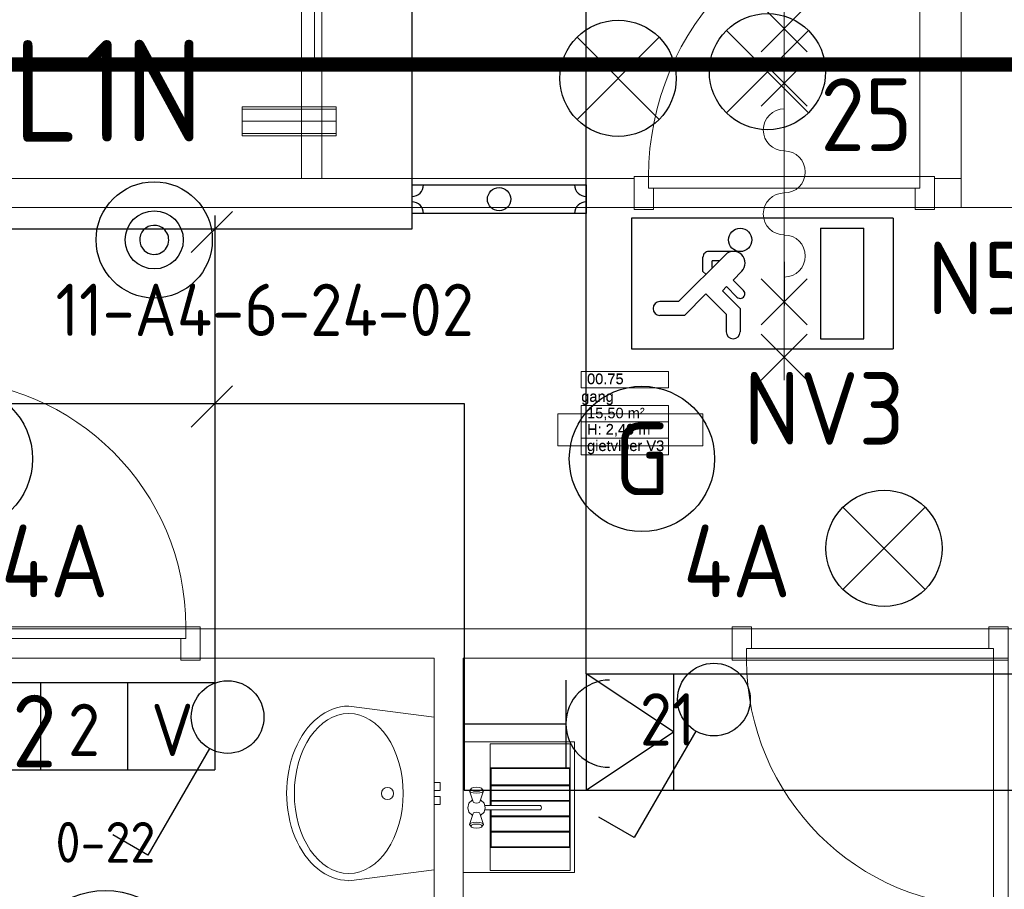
# Model space of a CAD drawing. Header units: millimetres. Extents: x -39149 to 267781, y -2340 to 58540.
# Tile 33 of 244: x 10735 to 14123, y 9354 to 12346. Entities that reach past the tile are written whole.
import ezdxf
from ezdxf.enums import TextEntityAlignment as Align

# ---------------------------------------------------------------- set-up
doc = ezdxf.new("R2010")
doc.units = ezdxf.units.MM
doc.header["$LTSCALE"] = 100
doc.header["$MEASUREMENT"] = 0
for name, pattern in [('B0204', [260, 200, -20, 20, -20]), ('B0605', [141, 70, -35, 1, -35]), ('B0701', [46.823999, 31.199999, -15.624]), ('B0702', [23.474, 15.624, -7.85]), ('CENTER', [20, 12.5, -2.5, 2.5, -2.5])]:
    doc.linetypes.add(name, pattern=pattern)
for name, color, linetype in [('00  Bestaand', 7, 'Continuous'), ('00  Bestaand Deuren', 7, 'Continuous'), ('00  Bestaande kolommen', 7, 'Continuous'), ('45 Plafond', 7, 'Continuous'), ('73 Keuken', 7, 'Continuous'), ('74 Sanitair', 7, 'Continuous'), ('A Stramien', 7, 'Continuous'), ('AL$1A---_ALGEMEEN', 8, 'Continuous'), ('AL$1A---_ALGEMEEN--bestaand', 9, 'Continuous'), ('EL6131--_KG', 3, 'Continuous'), ('EL6212--_LAAGSPANNING', 3, 'Continuous'), ('EL6221--_KRACHT_400', 3, 'Continuous'), ('EL6222--_KRACHT_230', 3, 'Continuous'), ('EL6311--_LICHT_BINNEN', 3, 'Continuous'), ('EL6321--_NOODLICHT_DECEN', 3, 'Continuous'), ('EL6411--bestaand', 7, 'Continuous'), ('EL6421--_GELUID', 3, 'Continuous'), ('EL6441--_DATACOM', 3, 'Continuous'), ('EL6511--_BRANDMELD', 3, 'Continuous'), ('EM6131--bestaand', 7, 'Continuous'), ('GEM-LEID--bestaand', 7, 'Continuous'), ('handhaven - AL$1A---_ALGEMEEN', 8, 'Continuous'), ('INDELING', 3, 'Continuous'), ('Z Ruimteoppervlak', 7, 'Continuous'), ('Z Ruimteoppervlak Zone label', 7, 'Continuous'), ('Z Ruimteoppervlak Zone tekst', 7, 'Continuous')]:
    doc.layers.add(name, color=color, linetype=linetype)
doc.layers.add('00ATT025--bestaand', color=9, linetype='Continuous', lineweight=0)
doc.styles.add('buro-012', font='isocp.shx', dxfattribs={"height": 120})
doc.styles.add('BURO-018', font='isocp.shx', dxfattribs={"height": 180})
doc.styles.add('BURO-025', font='isocp.shx', dxfattribs={"height": 250})
doc.styles.add('buro-035', font='isocp.shx', dxfattribs={"height": 350})
doc.styles.add('GENERATED_STYLE_1', font='arial.ttf')
doc.styles.add('GENERATED_STYLE_2', font='swiss.ttf')
doc.styles.add('GENERATED_STYLE_3', font='swiss.ttf', dxfattribs={"width": 0.96})
doc.styles.add('ISO25', font='ISO', dxfattribs={"height": 225})
doc.styles.add('STABICAD-012', font='ISOCP.SHX', dxfattribs={"height": 1.2})
doc.styles.add('STABICAD-018', font='ISOCP.SHX', dxfattribs={"height": 1.8})
doc.styles.get("Standard").update_dxf_attribs({"font": 'txt', "bigfont": 'BIGFONT.SHX'})
doc.linetypes.add('waterlijn', pattern='A,0,[1,WT-0 Begane grond1.Shx,S=0.602024,R=0,X=-0.002911,Y=0.014733],-70,0', length=70)

# ---------------------------------------------------------------- blocks, each defined once
blk = doc.blocks.new('Wall_3_7', base_point=(11775, 11800))
at = {"layer": '00  Bestaand', "color": 8, "linetype": 'Continuous', "lineweight": 0}
for p, q in [((11705, 12425), (11705, 11800)), ((11775, 11800), (11775, 12425)), ((11705, 11800), (11775, 11800))]:
    blk.add_line(p, q, dxfattribs=at)
blk = doc.blocks.new('gang_00.75_39_7', base_point=(12817.9, 10994.5))
at = {"layer": 'Z Ruimteoppervlak Zone label', "color": 8, "linetype": 'Continuous', "lineweight": 0}
for p, q in [((12667.5, 11135.9), (12968.2, 11135.9)), ((12667.5, 11079.3), (12667.5, 11135.9)), ((12968.2, 11135.9), (12968.2, 11079.3)), ((12968.2, 11079.3), (12667.5, 11079.3)), ((12667.5, 11019), (12968.2, 11019)), ((12667.5, 10962.4), (12667.5, 11019)), ((12968.2, 11019), (12968.2, 10962.4)), ((12968.2, 10962.4), (12667.5, 10962.4)), ((12667.5, 10962.4), (12968.2, 10962.4)), ((12667.5, 10905.8), (12667.5, 10962.4)), ((12968.2, 10962.4), (12968.2, 10905.8)), ((12968.2, 10905.8), (12667.5, 10905.8)), ((12667.5, 10905.8), (12968.2, 10905.8)), ((12667.5, 10849.3), (12667.5, 10905.8)), ((12968.2, 10905.8), (12968.2, 10849.3)), ((12968.2, 10849.3), (12667.5, 10849.3))]:
    blk.add_line(p, q, dxfattribs=at)
at = {"linetype": 'Continuous', "lineweight": 0, "flags": 1}
for tag in ['ROOM_AREA', 'ROOM_PERIM', 'ROOM_WALLS_SURF', 'ROOM_DOORS_SURF', 'ROOM_WINDS_SURF', 'ROOM_BASELEV', 'ROOM_NET_AREA', 'ROOM_REDUCED_AREA', 'ROOM_CALC_AREA', 'ROOM_VOLUME']:
    blk.add_attdef(tag, text='', height=2000, dxfattribs=at).set_placement((12817.9, 10423.1), align=Align.BOTTOM_LEFT)
at = {"layer": 'Z Ruimteoppervlak Zone tekst', "color": 2, "lineweight": 0, "insert": (12687.5, 11010.8), "char_height": 36, "attachment_point": 1, "style": 'GENERATED_STYLE_1'}
blk.add_mtext('{15,50 m²}', dxfattribs=at)
at = {"layer": 'Z Ruimteoppervlak Zone tekst', "color": 2, "lineweight": 0}
for tag, style, p in [('ROOM_NUMBER', 'GENERATED_STYLE_1', (12687.5, 11081)), ('ROOM_NAME', 'GENERATED_STYLE_2', (12667.5, 11020.3)), ('ROOM_HEIGHT', 'GENERATED_STYLE_1', (12687.5, 10907.5)), ('BASEC', 'GENERATED_STYLE_1', (12687.5, 10851))]:
    blk.add_attdef(tag, text='', height=36, dxfattribs=dict(at, style=style)).set_placement(p, align=Align.BOTTOM_LEFT)
blk = doc.blocks.new('Slab_183_7', base_point=(12261.5, 7950))
at = {"layer": '45 Plafond', "color": 8, "linetype": 'B0701', "lineweight": 0}
blk.add_lwpolyline([(12261.5, 7950), (14136.5, 7950), (14136.5, 10150), (12261.5, 10150)], close=True, dxfattribs=at)
blk = doc.blocks.new('Slab_184_7', base_point=(12161.5, 10150))
at = {"layer": '45 Plafond', "color": 8, "linetype": 'B0701', "lineweight": 0}
blk.add_lwpolyline([(12161.5, 10150), (9961.5, 10150), (9961.5, 7950), (12161.5, 7950)], close=True, dxfattribs=at)
blk = doc.blocks.new('Slab_186_7', base_point=(7261.5, 10250))
at = {"layer": '45 Plafond', "color": 8, "linetype": 'Continuous', "lineweight": 0}
blk.add_lwpolyline([(7261.5, 10250), (17950.2, 10250), (17950.2, 11700), (13975.2, 11700), (9995, 11700), (7261.5, 11700)], close=True, dxfattribs=at)
blk = doc.blocks.new('Wall_25_7', base_point=(14225.2, 11700))
at = {"layer": '00  Bestaand', "color": 8, "linetype": 'Continuous', "lineweight": 0}
blk.add_line((13975.2, 11700), (14236.7, 11700), dxfattribs=at)
blk = doc.blocks.new('D1a bi h 14_7')
at = {"layer": '00  Bestaand Deuren', "color": 8, "linetype": 'Continuous', "lineweight": 0}
for p, q in [((-467, 0), (-467, 934)), ((-79.2, 429), (79.2, 587.4)), ((-79.2, 587.4), (79.2, 429)), ((0, 587.4), (0, -701.4)), ((-79.2, 241.7), (79.2, 400.2)), ((-79.2, 400.2), (79.2, 241.7)), ((-517, 0), (-450, 0)), ((-517, 0), (-517, -114)), ((-467, 0), (467, 0)), ((-467, -40), (-467, 0)), ((450, 0), (517, 0)), ((467, 0), (467, -40)), ((517, -114), (517, 0)), ((-517, -7), (-517, -107)), ((517, -7), (517, -107)), ((517, -7), (517, -107)), ((467, -40), (-467, -40)), ((-450, -40), (-450, -114)), ((450, -40), (450, -114)), ((-517, -114), (-450, -114)), ((450, -114), (517, -114)), ((-79.2, -352.2), (79.2, -510.7)), ((-79.2, -510.7), (79.2, -352.2)), ((-79.2, -701.4), (79.2, -543)), ((-79.2, -543), (79.2, -701.4))]:
    blk.add_line(p, q, dxfattribs=at)
for centre, radius, start, end in [((-467, 0), 934, 0, 90), ((0, 160), 72.3, 270, 90), ((0, 15.3), 72.3, 90, 270), ((0, -129.3), 72.3, 270, 90), ((0, -274), 72.3, 90, 270)]:
    blk.add_arc(centre, radius, start, end, dxfattribs=at)
blk = doc.blocks.new('Wall_26_7', base_point=(9895, 11700))
at = {"layer": '00  Bestaand', "color": 8, "linetype": 'Continuous', "lineweight": 0}
for p, q in [((12849.1, 11800), (9995, 11800)), ((12849.1, 11800), (12849.1, 11700)), ((12849.1, 11800), (12849.1, 11700)), ((13883.1, 11800), (13883.1, 11700)), ((13975.2, 11800), (13883.1, 11800)), ((13975.2, 11700), (13975.2, 11800)), ((9995, 11700), (12849.1, 11700)), ((13883.1, 11700), (13975.2, 11700))]:
    blk.add_line(p, q, dxfattribs=at)
at = {"layer": '00  Bestaand Deuren', "color": 1, "linetype": 'Continuous', "lineweight": 0, "xscale": -1, "zscale": 1000}
blk.add_blockref('D1a bi h 14_7', (13366.1, 11807), dxfattribs=at)
blk = doc.blocks.new('Wall_43_7', base_point=(14225.2, 11700))
at = {"layer": '00  Bestaande kolommen', "color": 8, "linetype": 'Continuous', "lineweight": 0}
for p, q in [((13975.2, 15425), (13975.2, 11700)), ((14225.2, 14225), (14225.2, 15325)), ((14225.2, 11800), (14225.2, 14125))]:
    blk.add_line(p, q, dxfattribs=at)
blk = doc.blocks.new('Wall_44_7', base_point=(11750, 12425))
at = {"layer": '00  Bestaande kolommen', "color": 8, "linetype": 'Continuous', "lineweight": 0}
for p, q in [((11750, 12175), (11750, 12425)), ((7261.5, 12175), (11750, 12175))]:
    blk.add_line(p, q, dxfattribs=at)
blk = doc.blocks.new('Wall_89_7', base_point=(12161.5, 10250))
at = {"layer": '00  Bestaand', "color": 8, "linetype": 'Continuous', "lineweight": 0}
for p, q in [((12161.5, 10150), (12161.5, 7950)), ((12261.5, 7950), (12261.5, 10150))]:
    blk.add_line(p, q, dxfattribs=at)
blk = doc.blocks.new('D1a bi h 14_32')
at = {"layer": '00  Bestaand Deuren', "color": 8, "linetype": 'Continuous', "lineweight": 0}
for p, q in [((-425, 0), (-425, 850)), ((-475, 0), (-408, 0)), ((-475, 0), (-475, -114)), ((-425, 0), (425, 0)), ((-425, -40), (-425, 0)), ((408, 0), (475, 0)), ((425, 0), (425, -40)), ((475, -114), (475, 0)), ((-475, -7), (-475, -107)), ((475, -7), (475, -107)), ((475, -7), (475, -107)), ((425, -40), (-425, -40)), ((-408, -40), (-408, -114)), ((408, -40), (408, -114)), ((-475, -114), (-408, -114)), ((408, -114), (475, -114))]:
    blk.add_line(p, q, dxfattribs=at)
blk.add_arc((-425, 0), 850, 0, 90, dxfattribs=at)
blk = doc.blocks.new('D1a bi h 14_30')
at = {"layer": '00  Bestaand Deuren', "color": 8, "linetype": 'Continuous', "lineweight": 0}
for p, q in [((-425, 0), (-425, 850)), ((-475, 0), (-408, 0)), ((-475, 0), (-475, -114)), ((-425, 0), (425, 0)), ((-425, -40), (-425, 0)), ((408, 0), (475, 0)), ((425, 0), (425, -40)), ((475, -114), (475, 0)), ((-475, -7), (-475, -107)), ((475, -7), (475, -107)), ((475, -7), (475, -107)), ((425, -40), (-425, -40)), ((-408, -40), (-408, -114)), ((408, -40), (408, -114)), ((-475, -114), (-408, -114)), ((408, -114), (475, -114))]:
    blk.add_line(p, q, dxfattribs=at)
blk.add_arc((-425, 0), 850, 0, 90, dxfattribs=at)
blk = doc.blocks.new('Wall_344_7', base_point=(18050.2, 10250))
at = {"layer": '00  Bestaand', "color": 8, "linetype": 'Continuous', "lineweight": 0}
for p, q in [((11356.6, 10250), (11356.6, 10150)), ((11356.6, 10250), (11356.6, 10150)), ((13186.5, 10250), (11356.6, 10250)), ((13186.5, 10150), (13186.5, 10250)), ((13186.5, 10150), (13186.5, 10250)), ((11356.6, 10150), (12161.5, 10150)), ((12261.5, 10150), (13186.5, 10150))]:
    blk.add_line(p, q, dxfattribs=at)
at = {"layer": '00  Bestaand Deuren', "color": 1, "linetype": 'Continuous', "lineweight": 0, "zscale": 1000}
blk.add_blockref('D1a bi h 14_30', (10881.6, 10257), dxfattribs=at)
at = {"layer": '00  Bestaand Deuren', "color": 1, "linetype": 'Continuous', "lineweight": 0, "zscale": 1000, "rotation": 180}
blk.add_blockref('D1a bi h 14_32', (13661.5, 10143), dxfattribs=at)
blk = doc.blocks.new('Buis 14')
at = {"layer": '00  Bestaand', "color": 8, "linetype": 'Continuous', "lineweight": 0}
for p, q in [((0, 50), (0, -50)), ((323.3, 50), (0, 50)), ((323.3, -50), (323.3, 50)), ((0, -50), (323.3, -50))]:
    blk.add_line(p, q, dxfattribs=at)
at = {"layer": '00  Bestaand', "color": 8, "linetype": 'B0702', "lineweight": 0}
for p, q in [((0, 42), (323.3, 42)), ((0, -42), (323.3, -42))]:
    blk.add_line(p, q, dxfattribs=at)
at = {"layer": '00  Bestaand', "color": 8, "linetype": 'B0204', "lineweight": 0}
blk.add_line((0, 0), (323.3, 0), dxfattribs=at)
blk = doc.blocks.new('uitstortgootsteen')
at = {"layer": '74 Sanitair', "color": 8, "linetype": 'Continuous', "lineweight": 0}
for p, q in [((0, 0), (0, 383)), ((0, 383), (450, 383)), ((450, 0), (450, 383)), ((154, 347.5), (153, 337.5)), ((156.5, 354.8), (154, 347.5)), ((159.9, 357.5), (156.5, 354.8)), ((165.5, 361.5), (159.9, 357.5)), ((163.3, 354.8), (159.9, 357.5)), ((165.8, 347.5), (163.3, 354.8)), ((203.1, 349.5), (165.5, 361.5)), ((169.6, 358.3), (165.5, 361.5)), ((166.7, 337.5), (165.8, 347.5)), ((172.6, 349.5), (169.6, 358.3)), ((173.7, 337.5), (172.6, 349.5)), ((197.1, 352.5), (196.9, 351.5)), ((208.1, 363.5), (197.1, 352.5)), ((205.2, 347.9), (203.1, 349.5)), ((206.7, 343.5), (205.2, 347.9)), ((207.2, 337.5), (206.7, 343.5)), ((223.1, 367.5), (208.1, 363.5)), ((238.1, 363.5), (223.1, 367.5)), ((249.1, 352.5), (238.1, 363.5)), ((239.6, 343.5), (239, 337.5)), ((241.1, 347.9), (239.6, 343.5)), ((243.1, 349.5), (241.1, 347.9)), ((243.1, 349.5), (280.7, 361.5)), ((249.4, 351.5), (249.1, 352.5)), ((273.6, 349.5), (272.5, 337.5)), ((276.6, 358.3), (273.6, 349.5)), ((280.7, 361.5), (276.6, 358.3)), ((280.4, 347.5), (279.5, 337.5)), ((282.9, 354.8), (280.4, 347.5)), ((280.7, 361.5), (286.3, 357.5)), ((286.3, 357.5), (282.9, 354.8)), ((289.8, 354.8), (286.3, 357.5)), ((292.3, 347.5), (289.8, 354.8)), ((293.2, 337.5), (292.3, 347.5)), ((153, 337.5), (154, 327.5)), ((154, 327.5), (156.5, 320.2)), ((156.5, 320.2), (159.9, 317.5)), ((159.9, 317.5), (163.3, 320.2)), ((165.5, 313.5), (159.9, 317.5)), ((163.3, 320.2), (165.8, 327.5)), ((203.1, 325.5), (165.5, 313.5)), ((165.5, 313.5), (169.6, 316.7)), ((165.8, 327.5), (166.7, 337.5)), ((169.6, 316.7), (172.6, 325.5)), ((172.6, 325.5), (173.7, 337.5)), ((196.9, 323.5), (197.1, 322.5)), ((197.1, 322.5), (208.1, 311.5)), ((203.1, 325.5), (205.2, 327.1)), ((205.2, 327.1), (206.7, 331.5)), ((206.7, 331.5), (207.2, 337.5)), ((208.1, 311.5), (223.1, 307.5)), ((215.1, 309.6), (215.1, 305.1)), ((215.1, 305.1), (215.1, 291.9)), ((223.1, 307.5), (238.1, 311.5)), ((231.1, 309.6), (231.1, 305.1)), ((231.1, 305.1), (231.1, 291.9)), ((238.1, 311.5), (249.1, 322.5)), ((239, 337.5), (239.6, 331.5)), ((239.6, 331.5), (241.1, 327.1)), ((241.1, 327.1), (243.1, 325.5)), ((243.1, 325.5), (280.7, 313.5)), ((249.1, 322.5), (249.4, 323.5)), ((272.5, 337.5), (273.6, 325.5)), ((273.6, 325.5), (276.6, 316.7)), ((276.6, 316.7), (280.7, 313.5)), ((279.5, 337.5), (280.4, 327.5)), ((280.4, 327.5), (282.9, 320.2)), ((280.7, 313.5), (286.3, 317.5)), ((282.9, 320.2), (286.3, 317.5)), ((286.3, 317.5), (289.8, 320.2)), ((289.8, 320.2), (292.3, 327.5)), ((292.3, 327.5), (293.2, 337.5)), ((7.4, 15), (7.4, 290.2)), ((7.4, 290.2), (215.1, 290.2)), ((85.6, 290.2), (88.6, 290.2)), ((85.6, 15), (85.6, 290.2)), ((88.6, 287.2), (88.6, 290.2)), ((88.6, 287.2), (88.6, 18)), ((215.1, 287.2), (88.6, 287.2)), ((138.8, 18), (138.8, 287.2)), ((141.8, 287.2), (141.8, 18)), ((192, 18), (192, 287.2)), ((195, 287.2), (195, 18)), ((215.1, 291.9), (215.1, 279.2)), ((215.1, 279.2), (215.1, 263)), ((231.1, 291.9), (231.1, 279.2)), ((231.1, 290.2), (442.6, 290.2)), ((357.6, 287.2), (231.1, 287.2)), ((231.1, 279.2), (231.1, 263)), ((245.2, 18), (245.2, 287.2)), ((248.2, 287.2), (248.2, 18)), ((298.4, 18), (298.4, 287.2)), ((301.4, 287.2), (301.4, 18)), ((357.6, 290.2), (357.6, 287.2)), ((357.6, 18), (357.6, 287.2)), ((360.6, 290.2), (360.6, 15)), ((442.6, 290.2), (442.6, 15)), ((215.1, 263), (215.1, 247.7)), ((215.1, 247.7), (215.1, 232.8)), ((231.1, 263), (231.1, 247.7)), ((231.1, 247.7), (231.1, 232.8)), ((215.1, 232.8), (215.1, 217.7)), ((215.1, 217.7), (215.1, 200.6)), ((231.1, 232.8), (231.1, 217.7)), ((231.1, 217.7), (231.1, 200.6)), ((215.1, 200.6), (215.1, 181.9)), ((215.1, 181.9), (215.1, 164.7)), ((231.1, 200.6), (231.1, 181.9)), ((231.1, 181.9), (231.1, 164.7)), ((215.1, 164.7), (215.1, 144.7)), ((215.1, 144.7), (215.1, 136.4)), ((215.1, 136.4), (215.1, 131)), ((231.1, 164.7), (231.1, 144.7)), ((231.1, 144.7), (231.1, 136.4)), ((231.1, 136.4), (231.1, 131)), ((215.1, 131), (215.1, 126.9)), ((215.1, 126.9), (215.1, 123.9)), ((215.1, 123.9), (215.1, 121.8)), ((216.2, 117.8), (215.1, 121.8)), ((219.1, 114.9), (216.2, 117.8)), ((223.1, 113.8), (219.1, 114.9)), ((227.1, 114.9), (223.1, 113.8)), ((230, 117.8), (227.1, 114.9)), ((231.1, 121.8), (230, 117.8)), ((231.1, 131), (231.1, 126.9)), ((231.1, 126.9), (231.1, 123.9)), ((231.1, 123.9), (231.1, 121.8)), ((442.6, 15), (7.4, 15)), ((88.6, 18), (357.6, 18)), ((88.6, 15), (88.6, 18)), ((357.6, 18), (357.6, 15)), ((0, 0), (450, 0))]:
    blk.add_line(p, q, dxfattribs=at)
blk = doc.blocks.new('Wasbak 04 14')
at = {"layer": '74 Sanitair', "color": 8, "linetype": 'Continuous', "lineweight": 0}
for p, q in [((-262.2, 0), (-300.7, -294)), ((262.2, 0), (-262.2, 0)), ((-10.5, 20), (-37.5, 20)), ((-37.5, 20), (-37.5, 0)), ((-37.5, 0), (-10.5, 0)), ((-10.5, 0), (-10.5, 20)), ((37.5, 20), (10.5, 20)), ((10.5, 20), (10.5, 0)), ((10.5, 0), (37.5, 0)), ((37.5, 0), (37.5, 20)), ((300, -294), (262.2, 0)), ((-262, -0.4), (-262.2, -0.4)), ((262.2, -0.4), (262, -0.4))]:
    blk.add_line(p, q, dxfattribs=at)
blk.add_circle((0, -160.6), 21, dxfattribs=at)
blk.add_ellipse((0, -294), major_axis=(-275, 0), ratio=0.680917, dxfattribs=at)
blk.add_ellipse((-0.7, -294), major_axis=(-300, 0), ratio=0.713345, start_param=0, end_param=3.141593, dxfattribs=at)
blk = doc.blocks.new('Standard grid marker_7')
at = {"layer": 'A Stramien', "color": 8, "linetype": 'B0605', "lineweight": 0}
blk.add_line((4000, 0), (54000, 0), dxfattribs=at)
at = {"layer": 'A Stramien', "color": 4, "lineweight": 0, "style": 'GENERATED_STYLE_3'}
blk.add_attdef('AC_MARKERTEXT_1', text='', height=100, dxfattribs=at).set_placement((-139.2, -80), align=Align.BOTTOM_LEFT)
blk = doc.blocks.new('gang_00.75_39_8', base_point=(12817.9, 10994.5))
at = {"layer": 'Z Ruimteoppervlak Zone label', "color": 8, "linetype": 'Continuous', "lineweight": 0}
for p, q in [((12667.5, 11135.9), (12968.2, 11135.9)), ((12667.5, 11079.3), (12667.5, 11135.9)), ((12968.2, 11135.9), (12968.2, 11079.3)), ((12968.2, 11079.3), (12667.5, 11079.3)), ((12667.5, 11019), (12968.2, 11019)), ((12667.5, 10962.4), (12667.5, 11019)), ((12968.2, 11019), (12968.2, 10962.4)), ((12968.2, 10962.4), (12667.5, 10962.4)), ((12667.5, 10962.4), (12968.2, 10962.4)), ((12667.5, 10905.8), (12667.5, 10962.4)), ((12968.2, 10962.4), (12968.2, 10905.8)), ((12968.2, 10905.8), (12667.5, 10905.8)), ((12667.5, 10905.8), (12968.2, 10905.8)), ((12667.5, 10849.3), (12667.5, 10905.8)), ((12968.2, 10905.8), (12968.2, 10849.3)), ((12968.2, 10849.3), (12667.5, 10849.3))]:
    blk.add_line(p, q, dxfattribs=at)
blk = doc.blocks.new('1115B3A')
at = {"layer": 'handhaven - AL$1A---_ALGEMEEN', "color": 0, "linetype": 'Continuous'}
blk.add_circle((0, 0), 2.5, dxfattribs=at)
at = {"layer": 'handhaven - AL$1A---_ALGEMEEN', "color": 0, "linetype": 'Continuous', "style": 'BURO-018'}
for tag, p in [('CIRCUIT', (0, 5)), ('PANEL', (0, 5)), ('SUBCIRCUIT', (4.5, 5)), ('LIGHTFIXTURECODE', (0, 0)), ('SWITCHCODE', (4.5, -1))]:
    blk.add_attdef(tag, text='', height=1.8, dxfattribs=at).set_placement(p, align=Align.MIDDLE)
blk = doc.blocks.new('1114A1')
at = {"color": 0, "linetype": 'Continuous'}
for p, q in [((0.625, 3.333), (2.742, 7)), ((2.742, 7), (3.955, 6.3))]:
    blk.add_line(p, q, dxfattribs=at)
blk.add_circle((0, 2.25), 1.25, dxfattribs=at)
at = {"color": 0, "linetype": 'Continuous', "style": 'BURO-018'}
blk.add_attdef('SWITCHCODE', text='', height=1.8, dxfattribs=at).set_placement((3.356, 9), align=Align.MIDDLE)
at = {"color": 0, "linetype": 'Continuous', "style": 'BURO-018', "flags": 1}
blk.add_attdef('ARTICLECODE', text='', height=1.8, dxfattribs=at).set_placement((0, 0), align=Align.MIDDLE)
blk = doc.blocks.new('1115C2I')
at = {"layer": 'AL$1A---_ALGEMEEN', "color": 0, "linetype": 'Continuous'}
for p, q in [((4.5, 5.5), (-4.5, 5.5)), ((-4.5, 1), (-4.5, 5.5)), ((4.5, 1), (4.5, 5.5)), ((-2, 5.15), (-3.5, 5.15)), ((-3.5, 5.15), (-3.5, 1.35)), ((-2, 1.35), (-2, 5.15)), ((0.76, 4.11), (0.76, 4.91)), ((1.24, 4.309), (1.24, 4.91)), ((1.374, 3.496), (0.76, 4.11)), ((1.24, 4.309), (1.94, 3.609)), ((1.94, 3.609), (2.681, 4.35)), ((2.681, 4.35), (3.52, 4.35)), ((1.271, 2.261), (2.88, 3.87)), ((2.88, 3.87), (3.52, 3.87)), ((0.646, 3.489), (1.007, 3.128)), ((0.872, 3.715), (1.233, 3.354)), ((1.233, 3.354), (1.374, 3.496)), ((0.705, 2.827), (1.007, 3.128)), ((1.94, 2.93), (2.04, 2.83)), ((2.04, 2.83), (2.04, 2.344)), ((1.474, 2.464), (1.72, 2.464)), ((1.714, 2.704), (1.72, 2.697)), ((1.72, 2.697), (1.72, 2.464)), ((0.988, 2.144), (1.84, 2.144)), ((-2, 1.35), (-3.5, 1.35)), ((-4.5, 1), (4.5, 1))]:
    blk.add_line(p, q, dxfattribs=at)
blk.add_lwpolyline([(-0.75, 2.5), (-0.75, 4)], dxfattribs=at)
blk.add_circle((0.76, 1.75), 0.4, dxfattribs=at)
for centre, radius, start, end in [((1, 4.91), 0.24, 0, 180), ((3.52, 4.11), 0.24, 270, 90), ((0.759, 3.602), 0.16, 45, 225), ((0.988, 2.544), 0.4, 135, 315), ((1.84, 2.344), 0.2, 270, 0)]:
    blk.add_arc(centre, radius, start, end, dxfattribs=at)
at = {"layer": 'AL$1A---_ALGEMEEN', "color": 0, "linetype": 'Continuous', "style": 'BURO-018'}
for tag, p in [('CIRCUIT', (0, 12.167)), ('PANEL', (0, 12.167)), ('SUBCIRCUIT', (4.5, 12.167)), ('LIGHTFIXTURECODE', (0, 8))]:
    blk.add_attdef(tag, text='', height=1.8, dxfattribs=at).set_placement(p, align=Align.MIDDLE)
blk = doc.blocks.new('65110002')
at = {"layer": 'AL$1A---_ALGEMEEN--bestaand', "color": 0, "linetype": 'Continuous'}
for p, q in [((1.586, 1.414), (4.414, -1.414)), ((4.414, 1.414), (1.586, -1.414))]:
    blk.add_line(p, q, dxfattribs=at)
blk.add_circle((3, 0), 2, dxfattribs=at)
at = {"layer": 'AL$1A---_ALGEMEEN--bestaand', "color": 0, "linetype": 'Continuous', "style": 'ISO25'}
blk.add_attdef('E_NUMMER', text='', height=2.25, rotation=270, dxfattribs=at).set_placement((7.5, 0), align=Align.MIDDLE)
blk = doc.blocks.new('910-DWG6')
at = {"layer": 'GEM-LEID--bestaand'}
for p, q in [((-3, 0.492), (-3, -0.492)), ((-3, 0.492), (-3, -0.492)), ((-3, 0.492), (3, 0.492)), ((3, 0.492), (3, -0.492)), ((3, -0.492), (-3, -0.492))]:
    blk.add_line(p, q, dxfattribs=at)
blk.add_circle((0, 0), 0.4, dxfattribs=at)
for centre, start, end in [((-3, 0.492), 270, 0), ((3, 0.492), 180, 270), ((-3, -0.492), 0, 90), ((3, -0.492), 90, 180)]:
    blk.add_arc(centre, 0.4, start, end, dxfattribs=at)
blk = doc.blocks.new('16002EB')
at = {"layer": 'EM6131--bestaand'}
for p, q in [((0, 0), (0, -300)), ((0, 0), (1200, 0)), ((600, 0), (600, -300)), ((900, 0), (900, -300)), ((1200, 0), (1200, -300)), ((0, -300), (1200, -300))]:
    blk.add_line(p, q, dxfattribs=at)
at = {"color": 0, "linetype": 'Continuous', "style": 'BURO-018'}
for tag, p in [('E_TEXT1', (250, -163)), ('E_TEXT9', (750, -163)), ('E_TEXT10', (1250, -163))]:
    blk.add_attdef(tag, text='', height=180, dxfattribs=at).set_placement(p, align=Align.MIDDLE)
blk = doc.blocks.new('E00497')
at = {"color": 0}
for p, q in [((0, 0.75), (1, 2)), ((1, -2), (1, 2)), ((0, 0.75), (-1.5, 0.75)), ((0, -0.75), (0, 0.75)), ((-1.5, -0.75), (0, -0.75)), ((0, -0.75), (1, -2))]:
    blk.add_line(p, q, dxfattribs=at)
blk.add_line((-1.5, 0.75), (-1.5, -0.75))
blk.add_circle((0, 0), 2.841, dxfattribs=at)
at = {"color": 0, "linetype": 'Continuous', "style": 'BURO-018'}
blk.add_attdef('TEXT1', text='', height=1.8, dxfattribs=at).set_placement((0, 4.5), align=Align.MIDDLE)
at = {"color": 0, "linetype": 'Continuous', "style": 'BURO-018', "flags": 1}
blk.add_attdef('ARTICLECODE', text='', height=1.8, dxfattribs=at).set_placement((0, 0), align=Align.MIDDLE)
blk = doc.blocks.new('060901A')
at = {"layer": 'AL$1A---_ALGEMEEN--bestaand', "color": 0, "linetype": 'Continuous'}
for p, q in [((0, 6.5), (0, 7.5)), ((0, 2), (0, 1))]:
    blk.add_line(p, q, dxfattribs=at)
for centre in [(0, 5), (0, 3.5)]:
    blk.add_circle(centre, 1.5, dxfattribs=at)
at = {"layer": 'AL$1A---_ALGEMEEN--bestaand', "color": 0, "linetype": 'Continuous', "style": 'BURO-018'}
for tag, p in [('CIRCUIT', (0, 10)), ('PANEL', (0, 10)), ('SUBCIRCUIT', (4.5, 10))]:
    blk.add_attdef(tag, text='', height=1.8, dxfattribs=at).set_placement(p, align=Align.MIDDLE)
at = {"layer": 'AL$1A---_ALGEMEEN--bestaand', "color": 0, "linetype": 'Continuous', "style": 'BURO-018', "flags": 1}
for tag, p in [('POWERCODE', (13, 10)), ('ARTICLECODE', (0, 0))]:
    blk.add_attdef(tag, text='', height=1.8, dxfattribs=at).set_placement(p, align=Align.MIDDLE)
blk = doc.blocks.new('1116A4C')
at = {"color": 0, "linetype": 'Continuous'}
for p, q in [((-5, 4), (-5, 1)), ((5, 4), (-5, 4)), ((5, 1), (5, 4)), ((-5, 1), (5, 1))]:
    blk.add_line(p, q, dxfattribs=at)
blk.add_solid([(-5, 4), (-5, 1), (5, 4), (5, 1)], dxfattribs=at)
at = {"color": 0, "linetype": 'Continuous', "style": 'BURO-018'}
for tag, p in [('PANEL', (0, 15)), ('CIRCUIT', (0, 9)), ('SUBCIRCUIT', (4.5, 9)), ('PANELNAME', (0, 6))]:
    blk.add_attdef(tag, text='', height=1.8, dxfattribs=at).set_placement(p, align=Align.MIDDLE)
at = {"color": 0, "linetype": 'Continuous', "style": 'BURO-018', "flags": 1}
blk.add_attdef('ARTICLECODE', text='', height=1.8, dxfattribs=at).set_placement((0, 0), align=Align.MIDDLE)
at = {"layer": 'EL6222--_KRACHT_230', "color": 1, "style": 'STABICAD-012', "flags": 1}
blk.add_attdef('CASCADINGPANEL', text='', height=1.8, dxfattribs=at).set_placement((395.391, 125.983), align=Align.MIDDLE_CENTER)
blk = doc.blocks.new('E00024')
at = {"color": 0, "linetype": 'Continuous'}
for p, q in [((-1.414, 1.586), (1.414, 4.414)), ((-1.414, 4.414), (1.414, 1.586))]:
    blk.add_line(p, q, dxfattribs=at)
blk.add_circle((0, 3), 2, dxfattribs=at)
at = {"color": 0, "linetype": 'Continuous', "style": 'BURO-018'}
blk.add_attdef('TEXT1', text='', height=1.8, dxfattribs=at).set_placement((0, 7.5), align=Align.MIDDLE)
at = {"color": 0, "linetype": 'Continuous', "style": 'BURO-018', "flags": 1}
blk.add_attdef('ARTICLECODE', (0, 0), '', height=1.8, dxfattribs=at)
at = {"layer": 'EL6222--_KRACHT_230', "color": 1, "style": 'STABICAD-012'}
blk.add_attdef('FIREPROTECTION_PANEL', text='', height=1.8, dxfattribs=at).set_placement((417.277, 62.688), align=Align.MIDDLE)
at = {"layer": 'EL6511--_BRANDMELD', "color": 1, "style": 'STABICAD-012'}
for tag, p in [('FIREPROTECTION_ZONE', (482.912, 371.427)), ('CODING2', (482.912, 369.427)), ('FIREPROTECTION_HARDWARENUMBER', (482.912, 367.427))]:
    blk.add_attdef(tag, text='', height=1.8, dxfattribs=at).set_placement(p, align=Align.MIDDLE)
at = {"layer": 'EL6511--_BRANDMELD'}
blk.add_attdef('CODING1', (0, 0), '', height=0.2, dxfattribs=at)
blk = doc.blocks.new('111304')
at = {"color": 0, "linetype": 'Continuous'}
for p, q in [((-1.5, 4.5), (1.5, 4.5)), ((0, 1), (0, 4.5))]:
    blk.add_line(p, q, dxfattribs=at)
blk.add_arc((0, 6), 1.5, 180, 0, dxfattribs=at)
at = {"color": 0, "linetype": 'Continuous', "style": 'BURO-018'}
for tag, p in [('PANEL', (0, 11.5)), ('CIRCUIT', (0, 8.5)), ('SUBCIRCUIT', (4.5, 8.5))]:
    blk.add_attdef(tag, text='', height=1.8, dxfattribs=at).set_placement(p, align=Align.MIDDLE)
at = {"color": 0, "linetype": 'Continuous', "style": 'BURO-018', "flags": 1}
for tag, p in [('POWERCODE', (13, 8.5)), ('ARTICLECODE', (0, 0))]:
    blk.add_attdef(tag, text='', height=1.8, dxfattribs=at).set_placement(p, align=Align.MIDDLE)
blk = doc.blocks.new('E00023')
at = {"layer": 'AL$1A---_ALGEMEEN--bestaand', "color": 0, "linetype": 'Continuous'}
blk.add_lwpolyline([(-0.5, 3, 1), (0.5, 3, 1)], format="xyb", close=True, dxfattribs=at)
for radius in [2, 1]:
    blk.add_circle((0, 3), radius, dxfattribs=at)
at = {"layer": 'AL$1A---_ALGEMEEN--bestaand', "color": 0, "linetype": 'Continuous', "style": 'BURO-018'}
blk.add_attdef('TEXT1', text='', height=1.8, dxfattribs=at).set_placement((0, 7.5), align=Align.MIDDLE)
at = {"layer": 'AL$1A---_ALGEMEEN--bestaand', "color": 0, "linetype": 'Continuous', "style": 'BURO-018', "flags": 1}
blk.add_attdef('ARTICLECODE', (0, 0), '', height=1.8, dxfattribs=at)
at = {"layer": 'EL6221--_KRACHT_400', "color": 1, "style": 'STABICAD-012'}
blk.add_attdef('FIREPROTECTION_PANEL', text='', height=1.8, dxfattribs=at).set_placement((681.775, 436.616), align=Align.MIDDLE)
at = {"layer": 'EL6441--_DATACOM', "color": 1, "style": 'STABICAD-018'}
blk.add_attdef('CODING2', (0, 0), '', height=1.8, dxfattribs=at)
at = {"layer": 'EL6511--_BRANDMELD', "color": 1, "style": 'STABICAD-018'}
for tag in ['CODING1', 'FIREPROTECTION_HARDWARENUMBER', 'FIREPROTECTION_ZONE']:
    blk.add_attdef(tag, (0, 0), '', height=1.8, dxfattribs=at)

msp = doc.modelspace()

# ---------------------------------------------------------------- linework, layer by layer
at = {"layer": '73 Keuken', "color": 8, "linetype": 'waterlijn', "lineweight": 0}
for p, q in [((13085.8, 10989.9), (12587.4, 10989.9)), ((12587.4, 10989.9), (12587.4, 10880.1)), ((13085.8, 10880.1), (13085.8, 10989.9)), ((12587.4, 10880.1), (13085.8, 10880.1))]:
    msp.add_line(p, q, dxfattribs=at)
at = {"layer": 'EL6131--_KG'}
for p, q in [((12084.6, 14075.1), (12084.6, 11625.7)), ((12684.6, 10095.7), (12684.6, 14075.1)), ((12084.6, 11625.7), (8840.8, 11625.7)), ((8240.8, 11025.7), (12264.6, 11025.7)), ((12264.6, 11025.7), (12264.6, 9695.7)), ((12684.6, 10095.7), (16736.5, 10095.7)), ((12264.6, 9695.7), (16736.5, 9695.7))]:
    msp.add_line(p, q, dxfattribs=at)
at = {"layer": 'EL6131--_KG', "linetype": 'Continuous'}
for p, q in [((12684.6, 10095.7), (12684.6, 9695.7)), ((12984.6, 9895.7), (12684.6, 10095.7)), ((12984.6, 10095.7), (12984.6, 9695.7)), ((12684.6, 9695.7), (12984.6, 9895.7))]:
    msp.add_line(p, q, dxfattribs=at)
at = {"layer": 'EM6131--bestaand'}
for p, q in [((11325.6, 11545.2), (11467, 11686.6)), ((11406.3, 11672.1), (11406.3, 10065.7)), ((11325.6, 10944.7), (11467, 11086.2))]:
    msp.add_line(p, q, dxfattribs=at)
at = {"layer": 'INDELING', "color": 3, "linetype": 'CENTER', "const_width": 50}
msp.add_lwpolyline([(54068, 12192.1), (-3655.8, 12192.1), (-3655.8, 12192.1), (-3655.8, 12192.1)], dxfattribs=at)

# ---------------------------------------------------------------- block references
at = {"layer": '00  Bestaand', "color": 1, "lineweight": 0}
for name, p in [('Wall_26_7', (9895, 11700)), ('Wall_25_7', (14225.2, 11700)), ('Wall_3_7', (11775, 11800)), ('Wall_344_7', (18050.2, 10250)), ('Wall_89_7', (12161.5, 10250))]:
    msp.add_blockref(name, p, dxfattribs=at)
at = {"layer": '00  Bestaand', "color": 1, "linetype": 'Continuous', "lineweight": 0, "zscale": 1000}
msp.add_blockref('Buis 14', (11501.1, 11996.5), dxfattribs=at)
at = {"layer": '00  Bestaande kolommen', "color": 1, "lineweight": 0}
for name, p in [('Wall_43_7', (14225.2, 11700)), ('Wall_44_7', (11750, 12425))]:
    msp.add_blockref(name, p, dxfattribs=at)
at = {"layer": '45 Plafond', "color": 252, "linetype": 'Continuous', "lineweight": 0}
msp.add_blockref('Slab_186_7', (7261.5, 10250), dxfattribs=at)
at = {"layer": '45 Plafond', "color": 1, "linetype": 'B0701', "lineweight": 0}
for name, p in [('Slab_184_7', (12161.5, 10150)), ('Slab_183_7', (12261.5, 7950))]:
    msp.add_blockref(name, p, dxfattribs=at)
at = {"layer": '74 Sanitair', "color": 1, "linetype": 'Continuous', "lineweight": 0, "zscale": 1000}
for name, p, rotation in [('Wasbak 04 14', (12161.5, 9683.9), 270), ('uitstortgootsteen', (12644.5, 9412), 90)]:
    msp.add_blockref(name, p, dxfattribs=dict(at, rotation=rotation))
at = {"layer": 'A Stramien', "color": 1, "linetype": 'Continuous', "lineweight": 0, "zscale": 1000}
msp.add_blockref('Standard grid marker_7', (-5988.5, 11700), dxfattribs=at)
at = {"layer": 'EL6131--_KG', "xscale": 100, "yscale": 100, "zscale": 100}
msp.add_blockref('910-DWG6', (12384.6, 11728.5), dxfattribs=at)
at = {"layer": 'EL6212--_LAAGSPANNING', "linetype": 'Continuous'}
ref = msp.add_blockref('1116A4C', (9045.3, 11787.5), dxfattribs=dict(at, xscale=100, yscale=100, zscale=100))
ref.add_attrib('PANELNAME', '0L1N', dxfattribs={"layer": '0', "linetype": 'ByBlock', "height": 350, "style": 'buro-035'}).set_placement((10932.1, 12101.6), align=Align.MIDDLE)
at = {"layer": 'EL6222--_KRACHT_230', "linetype": 'Continuous'}
ref = msp.add_blockref('111304', (12164.6, 9924), dxfattribs=dict(at, xscale=100, yscale=100, zscale=100, rotation=270))
ref.add_attrib('CIRCUIT', '21', dxfattribs={"layer": '0', "color": 3, "linetype": 'ByBlock', "height": 180, "style": 'BURO-018'}).set_placement((12964.6, 9938.9), align=Align.MIDDLE)
at = {"layer": 'EL6311--_LICHT_BINNEN', "linetype": 'Continuous', "xscale": 100, "yscale": 100, "zscale": 100, "rotation": 180}
for p in [(13124, 10232.1), (11450.6, 10171.9)]:
    msp.add_blockref('1114A1', p, dxfattribs=at)
at = {"layer": 'EL6321--_NOODLICHT_DECEN', "linetype": 'Continuous'}
ref = msp.add_blockref('1115C2I', (13290.4, 11763.3), dxfattribs=dict(at, xscale=100, yscale=100, zscale=100, rotation=180))
ref.add_attrib('CIRCUIT', 'N5A', dxfattribs={"layer": '0', "linetype": 'ByBlock', "height": 250, "style": 'BURO-025'}).set_placement((14137.9, 11457), align=Align.MIDDLE)
ref.add_attrib('LIGHTFIXTURECODE', 'NV3', dxfattribs={"layer": '0', "linetype": 'ByBlock', "height": 250, "style": 'BURO-025'}).set_placement((13503.5, 11009), align=Align.MIDDLE)
ref = msp.add_blockref('1115B3A', (10529.1, 10835), dxfattribs=dict(at, xscale=100, yscale=100, zscale=100))
ref.add_attrib('CIRCUIT', '4A', dxfattribs={"layer": '0', "linetype": 'ByBlock', "height": 250, "style": 'BURO-025'}).set_placement((10855.8, 10483.9), align=Align.MIDDLE)
ref.add_attrib('LIGHTFIXTURECODE', 'G', dxfattribs={"layer": '0', "linetype": 'ByBlock', "height": 250, "style": 'BURO-025'}).set_placement((10529.1, 10835), align=Align.MIDDLE)
ref = msp.add_blockref('1115B3A', (12876.4, 10835), dxfattribs=dict(at, xscale=100, yscale=100, zscale=100))
ref.add_attrib('CIRCUIT', '4A', dxfattribs={"layer": '0', "linetype": 'ByBlock', "height": 250, "style": 'BURO-025'}).set_placement((13203.2, 10483.9), align=Align.MIDDLE)
ref.add_attrib('LIGHTFIXTURECODE', 'G', dxfattribs={"layer": '0', "linetype": 'ByBlock', "height": 250, "style": 'BURO-025'}).set_placement((12876.4, 10835), align=Align.MIDDLE)
at = {"layer": 'EL6411--bestaand', "linetype": 'Continuous'}
ref = msp.add_blockref('060901A', (9889, 9898.4), dxfattribs=dict(at, xscale=100, yscale=100, zscale=100, rotation=270))
ref.add_attrib('CIRCUIT', '2', dxfattribs={"layer": '0', "linetype": 'ByBlock', "height": 250, "style": 'BURO-025'}).set_placement((10785.4, 9898.4), align=Align.MIDDLE)
at = {"layer": 'EL6421--_GELUID', "linetype": 'Continuous'}
ref = msp.add_blockref('E00497', (11030.1, 9066), dxfattribs=dict(at, xscale=100, yscale=100, zscale=100))
ref.add_attrib('TEXT1', '0-22', dxfattribs={"layer": '0', "color": 1, "linetype": 'ByBlock', "height": 140, "style": 'buro-012'}).set_placement((11030.1, 9516), align=Align.MIDDLE)
at = {"layer": 'EL6511--_BRANDMELD', "linetype": 'Continuous'}
ref = msp.add_blockref('65110002', (13308.3, 11867.3), dxfattribs=dict(at, xscale=100, yscale=100, zscale=100, rotation=89.9999999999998))
ref.add_attrib('E_NUMMER', '25', dxfattribs={"layer": '00ATT025--bestaand', "linetype": 'Continuous', "height": 250, "style": 'BURO-025'}).set_placement((13648.8, 12019.4), align=Align.MIDDLE)
at = {"layer": 'EL6511--_BRANDMELD', "linetype": 'Continuous', "xscale": 100, "yscale": 100, "zscale": 100}
for name, p in [('65110002', (12494.3, 12144.2)), ('E00024', (13709.5, 10227.2))]:
    msp.add_blockref(name, p, dxfattribs=at)
at = {"layer": 'EL6511--_BRANDMELD', "linetype": 'Continuous'}
ref = msp.add_blockref('E00023', (10942.2, 11745.4), dxfattribs=dict(at, xscale=100, yscale=100, zscale=100, rotation=238.4790855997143))
ref.add_attrib('CODING1', '11-A4-6-24-02', dxfattribs={"layer": '0', "color": 1, "linetype": 'ByBlock', "height": 180, "style": 'BURO-018'}).set_placement((11578.2, 11347.9), align=Align.MIDDLE)
at = {"layer": 'EM6131--bestaand'}
ref = msp.add_blockref('16002EB', (10206.3, 10065.7), dxfattribs=at)
ref.add_attrib('E_TEXT1', '600', dxfattribs={"layer": '0', "color": 0, "linetype": 'Continuous', "height": 180, "style": 'BURO-018'}).set_placement((10456.3, 9902.7), align=Align.MIDDLE)
ref.add_attrib('E_TEXT9', '2', dxfattribs={"layer": '0', "color": 0, "linetype": 'Continuous', "height": 180, "style": 'BURO-018'}).set_placement((10956.3, 9902.7), align=Align.MIDDLE)
ref.add_attrib('E_TEXT10', 'V', dxfattribs={"layer": '0', "color": 0, "linetype": 'Continuous', "height": 180, "style": 'BURO-018'}).set_placement((11260.3, 9902.7), align=Align.MIDDLE)
at = {"layer": 'Z Ruimteoppervlak', "color": 2, "linetype": 'Continuous', "lineweight": 0}
ref = msp.add_blockref('gang_00.75_39_7', (12817.9, 10994.5), dxfattribs=at)
ref.add_attrib('ROOM_NAME', 'gang', dxfattribs={"layer": 'Z Ruimteoppervlak Zone tekst', "color": 2, "linetype": 'Continuous', "lineweight": 0, "height": 36, "style": 'GENERATED_STYLE_2'}).set_placement((12667.5, 11020.3), align=Align.BOTTOM_LEFT)
ref.add_attrib('ROOM_NUMBER', '00.75', dxfattribs={"layer": 'Z Ruimteoppervlak Zone tekst', "color": 2, "linetype": 'Continuous', "lineweight": 0, "height": 36, "style": 'GENERATED_STYLE_1'}).set_placement((12687.5, 11081), align=Align.BOTTOM_LEFT)
ref.add_attrib('ROOM_HEIGHT', 'H: 2,40 m', dxfattribs={"layer": 'Z Ruimteoppervlak Zone tekst', "color": 2, "linetype": 'Continuous', "lineweight": 0, "height": 36, "style": 'GENERATED_STYLE_1'}).set_placement((12687.5, 10907.5), align=Align.BOTTOM_LEFT)
ref.add_attrib('BASEC', 'gietvloer V3', dxfattribs={"layer": 'Z Ruimteoppervlak Zone tekst', "color": 2, "linetype": 'Continuous', "lineweight": 0, "height": 36, "style": 'GENERATED_STYLE_1'}).set_placement((12687.5, 10851), align=Align.BOTTOM_LEFT)
ref = msp.add_blockref('gang_00.75_39_8', (12817.9, 10994.5), dxfattribs=at)
ref.add_attrib('ROOM_NAME', 'gang', (12667.5, 11032.3), dxfattribs={"layer": 'Z Ruimteoppervlak Zone tekst', "color": 2, "linetype": 'Continuous', "lineweight": 0, "height": 36, "style": 'GENERATED_STYLE_2'})
ref.add_attrib('ROOM_NUMBER', '00.75', (12687.5, 11092.9), dxfattribs={"layer": 'Z Ruimteoppervlak Zone tekst', "color": 2, "linetype": 'Continuous', "lineweight": 0, "height": 36, "style": 'GENERATED_STYLE_1'})
ref.add_attrib('ROOM_HEIGHT', 'H: 2,40 m', (12687.5, 10919.4), dxfattribs={"layer": 'Z Ruimteoppervlak Zone tekst', "color": 2, "linetype": 'Continuous', "lineweight": 0, "height": 36, "style": 'GENERATED_STYLE_1'})
ref.add_attrib('BASEC', 'gietvloer V3', (12687.5, 10862.8), dxfattribs={"layer": 'Z Ruimteoppervlak Zone tekst', "color": 2, "linetype": 'Continuous', "lineweight": 0, "height": 36, "style": 'GENERATED_STYLE_1'})

doc.saveas('drawing.dxf')
